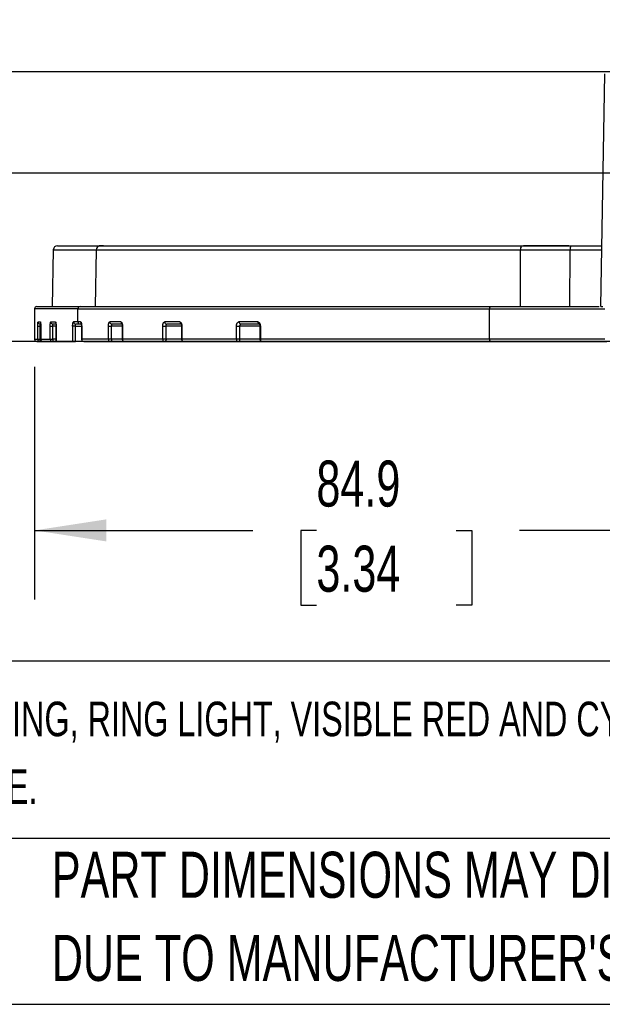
# Model space of a CAD drawing. Header units: millimetres. Extents: x 32 to 1365, y 32 to 1048.
# Tile 2 of 27: x 268 to 402, y 32 to 258. Entities that reach past the tile are written whole.
import ezdxf

# ---------------------------------------------------------------- set-up
doc = ezdxf.new("R2010")
doc.units = ezdxf.units.MM
doc.header["$LTSCALE"] = 5
doc.layers.add('DIMENSIONS', color=140, linetype='Continuous', lineweight=25)
doc.layers.add('TEXT', color=140, linetype='Continuous', lineweight=25)
doc.styles.add('SLDTEXTSTYLE0', font='TXT', dxfattribs={"width": 0.7})
doc.dimstyles.new('SLDDIMSTYLE1', dxfattribs={"dimtxt": 10.790039, "dimasz": 16.51, "dimexe": 0, "dimexo": 0.0625, "dimgap": 2.69751, "dimtad": 0, "dimtih": 1, "dimtoh": 1, "dimlfac": 0.5, "dimrnd": 1e-09, "dimzin": 12, "dimdsep": 46, "dimtxsty": 'SLDTEXTSTYLE0', "dimsah": 1, "dimcen": 0.09, "dimadec": 0, "dimazin": 3, "dimtfac": 1, "dimtofl": 0, "dimtmove": 0, "dimatfit": 3, "dimfxl": 0, "dimfrac": 2, "dimtolj": 1, "dimtzin": 12, "dimarcsym": 0})
doc.dimstyles.new('SLDDIMSTYLE4', dxfattribs={"dimtxt": 10.790039, "dimasz": 16.51, "dimexe": 0, "dimexo": 0.0625, "dimgap": 2.69751, "dimtad": 0, "dimtih": 1, "dimtoh": 1, "dimlfac": 0.5, "dimrnd": 1e-09, "dimzin": 4, "dimdsep": 46, "dimtxsty": 'SLDTEXTSTYLE0', "dimsah": 1, "dimcen": 0.09, "dimadec": 0, "dimazin": 1, "dimtfac": 1, "dimtmove": 0, "dimatfit": 0, "dimfxl": 0, "dimfrac": 2, "dimtolj": 1, "dimtzin": 12, "dimarcsym": 0})
doc.dimstyles.new('SLDDIMSTYLE5', dxfattribs={"dimtxt": 10.790039, "dimasz": 16.51, "dimexe": 0, "dimexo": 0.0625, "dimgap": 2.69751, "dimtad": 0, "dimtih": 1, "dimtoh": 1, "dimlfac": 0.5, "dimrnd": 1e-09, "dimzin": 12, "dimdsep": 46, "dimtxsty": 'SLDTEXTSTYLE0', "dimsah": 1, "dimcen": 0.09, "dimadec": 0, "dimazin": 3, "dimtfac": 1, "dimtmove": 0, "dimatfit": 0, "dimfxl": 0, "dimfrac": 2, "dimtolj": 1, "dimtzin": 12, "dimarcsym": 0})
doc.dimstyles.new('SLDDIMSTYLE6', dxfattribs={"dimtxt": 0.18, "dimasz": 16.51, "dimexe": 0, "dimexo": 0.0625, "dimgap": 0, "dimtad": 0, "dimtih": 1, "dimtoh": 1, "dimdec": 0, "dimrnd": 1e-09, "dimzin": 0, "dimdsep": 46, "dimtxsty": 'Standard', "dimsah": 1, "dimcen": 0.09, "dimadec": 0, "dimazin": 0, "dimtfac": 16.51, "dimtdec": 0, "dimtofl": 0, "dimtmove": 0, "dimatfit": 3, "dimfxl": 0, "dimfrac": 2, "dimtolj": 1, "dimtzin": 0, "dimarcsym": 0})

# ---------------------------------------------------------------- blocks, each defined once
blk = doc.blocks.new('SW_NOTE_0')
at = {"layer": 'TEXT', "color": 0, "char_height": 7.9375, "attachment_point": 1, "style": 'SLDTEXTSTYLE0'}
for s, insert in [('WENGLORTPL MODULAR-RING 130MM MACHINE VISION LIGHTING, RING LIGHT, VISIBLE RED AND CYAN LIGHT EMISSION,', (0, 10.23)), ('242 X 197 X 31MM HOUSING, 21.6-30 VDC OPERATING VOLTAGE.', (0, -5.35))]:
    blk.add_mtext(s, dxfattribs=dict(at, insert=insert))
blk = doc.blocks.new('SW_NOTE_0_3')
at = {"layer": 'TEXT', "color": 0, "char_height": 10.5833, "attachment_point": 1, "style": 'SLDTEXTSTYLE0'}
for s, insert in [('PART DIMENSIONS MAY DIFFER SLIGHTLY', (0, 13.64)), ("DUE TO MANUFACTURER'S VARIANCES", (0, -5.47))]:
    blk.add_mtext(s, dxfattribs=dict(at, insert=insert))
blk = doc.blocks.new('_D_17')
at = {"layer": 'DIMENSIONS'}
for p, q in [((441.34, 199.18), (441.34, 124.79)), ((271.64, 178.25), (271.64, 124.79)), ((271.64, 140.67), (321.77, 140.67)), ((336.39, 140.67), (332.77, 140.67)), ((332.77, 140.67), (332.77, 123.52)), ((368.46, 140.67), (372.08, 140.67)), ((372.08, 140.67), (372.08, 123.52)), ((441.34, 140.67), (383.08, 140.67)), ((332.77, 123.52), (336.39, 123.52)), ((372.08, 123.52), (368.46, 123.52))]:
    blk.add_line(p, q, dxfattribs=at)
for points in [[(271.64, 140.67), (288.15, 138.13), (288.15, 143.21)], [(441.34, 140.67), (424.83, 143.21), (424.83, 138.13)]]:
    blk.add_solid(points, dxfattribs=at)
at = {"layer": 'DIMENSIONS', "char_height": 10.583, "attachment_point": 1, "style": 'SLDTEXTSTYLE0'}
for s, insert in [('84.9', (336.39, 156.73)), ('3.34', (336.39, 137.16))]:
    blk.add_mtext(s, dxfattribs=dict(at, insert=insert))
blk = doc.blocks.new('_D_20')
at = {"layer": 'DIMENSIONS'}
for p, q in [((221.64, 222.8), (221.64, 254.55)), ((417.72, 222.8), (205.77, 222.8)), ((205.61, 204.81), (201.99, 204.81)), ((201.99, 204.81), (201.99, 187.66)), ((237.67, 204.81), (241.3, 204.81)), ((241.3, 204.81), (241.3, 187.66)), ((201.99, 187.66), (205.61, 187.66)), ((241.3, 187.66), (237.67, 187.66)), ((267.2, 184.1), (205.77, 184.1)), ((221.64, 184.1), (221.64, 152.35))]:
    blk.add_line(p, q, dxfattribs=at)
for points in [[(221.64, 222.8), (224.18, 239.31), (219.1, 239.31)], [(221.64, 184.1), (219.1, 167.59), (224.18, 167.59)]]:
    blk.add_solid(points, dxfattribs=at)
at = {"layer": 'DIMENSIONS', "char_height": 10.583, "attachment_point": 1, "style": 'SLDTEXTSTYLE0'}
for s, insert in [('19.4', (205.61, 220.86)), ('0.76', (205.61, 201.3))]:
    blk.add_mtext(s, dxfattribs=dict(at, insert=insert))
blk = doc.blocks.new('_D_21')
at = {"layer": 'DIMENSIONS'}
for p, q in [((161.64, 246.1), (161.64, 277.85)), ((406.29, 246.1), (145.77, 246.1)), ((145.61, 218.25), (141.99, 218.25)), ((141.99, 218.25), (141.99, 201.11)), ((177.67, 218.25), (181.3, 218.25)), ((181.3, 218.25), (181.3, 201.11)), ((141.99, 201.11), (145.61, 201.11)), ((181.3, 201.11), (177.67, 201.11)), ((406.29, 184.1), (145.77, 184.1)), ((161.64, 184.1), (161.64, 152.35))]:
    blk.add_line(p, q, dxfattribs=at)
for points in [[(161.64, 246.1), (164.18, 262.61), (159.1, 262.61)], [(161.64, 184.1), (159.1, 167.59), (164.18, 167.59)]]:
    blk.add_solid(points, dxfattribs=at)
at = {"layer": 'DIMENSIONS', "char_height": 10.583, "attachment_point": 1, "style": 'SLDTEXTSTYLE0'}
for s, insert in [('31.0', (145.61, 234.31)), ('1.22', (145.61, 214.75))]:
    blk.add_mtext(s, dxfattribs=dict(at, insert=insert))

msp = doc.modelspace()

# ---------------------------------------------------------------- linework, layer by layer
for p, q in [((401.695, 192.098), (402.629, 245.607)), ((287.507, 206.098), (286.507, 206.098)), ((383.528, 206.098), (394.871, 206.098)), ((386.576, 206.1), (383.935, 206.1)), ((386.576, 206.098), (386.576, 206.1)), ((394.414, 206.1), (386.576, 206.1)), ((275.939, 205.115), (275.712, 192.098)), ((275.939, 205.115), (285.782, 205.115)), ((285.782, 205.115), (285.561, 192.098)), ((285.782, 205.115), (383.301, 205.115)), ((383.249, 192.098), (383.301, 205.115)), ((383.301, 205.115), (394.674, 205.115)), ((394.629, 192.098), (394.674, 205.115)), ((394.674, 205.115), (401.922, 205.115)), ((271.642, 191.598), (271.642, 184.598)), ((281.598, 191.598), (271.642, 191.598)), ((281.598, 191.598), (376.159, 191.598)), ((281.598, 188.598), (281.598, 191.598)), ((282.085, 192.098), (376.438, 192.098)), ((376.159, 191.598), (402.642, 191.598)), ((376.159, 184.598), (376.159, 191.598)), ((401.695, 192.098), (402.195, 192.098)), ((272.443, 188.598), (272.965, 188.598)), ((275.368, 188.598), (276.423, 188.598)), ((276.56, 188.098), (275.863, 188.098)), ((281.598, 188.598), (280.596, 188.598)), ((282.213, 188.598), (281.598, 188.598)), ((282.451, 188.098), (282.085, 188.098)), ((291.454, 188.598), (288.93, 188.598)), ((291.919, 188.098), (289.401, 188.098)), ((304.972, 188.598), (301.543, 188.598)), ((305.407, 188.098), (301.987, 188.098)), ((322.891, 188.598), (318.6, 188.598)), ((323.287, 188.098), (319.006, 188.098)), ((272.379, 184.598), (272.379, 187.598)), ((272.379, 187.598), (272.95, 187.598)), ((272.95, 184.598), (272.95, 187.598)), ((273.048, 187.598), (272.95, 187.598)), ((273.048, 187.598), (273.048, 184.598)), ((273.05, 187.598), (273.048, 187.598)), ((273.05, 187.598), (273.05, 184.598)), ((275.228, 184.598), (275.228, 187.598)), ((275.228, 187.598), (275.864, 187.598)), ((275.864, 184.598), (275.864, 187.598)), ((276.577, 187.598), (275.864, 187.598)), ((276.577, 184.098), (276.577, 187.598)), ((276.584, 187.598), (276.577, 187.598)), ((276.578, 187.779), (276.579, 187.598)), ((276.584, 187.598), (276.584, 184.098)), ((280.376, 187.598), (280.376, 184.098)), ((281.072, 187.598), (280.376, 187.598)), ((281.072, 184.098), (281.072, 187.598)), ((281.072, 187.598), (282.444, 187.598)), ((282.444, 187.598), (282.444, 184.598)), ((282.444, 187.598), (282.459, 187.598)), ((282.459, 187.598), (282.459, 184.598)), ((288.586, 184.598), (288.586, 187.598)), ((288.586, 187.598), (289.328, 187.598)), ((289.328, 184.598), (289.328, 187.598)), ((291.795, 187.598), (289.328, 187.598)), ((291.795, 187.598), (291.795, 184.598)), ((291.795, 187.598), (291.83, 187.598)), ((291.83, 187.598), (291.83, 184.598)), ((301.068, 184.598), (301.068, 187.598)), ((301.068, 187.598), (301.84, 187.598)), ((301.84, 184.598), (301.84, 187.598)), ((305.41, 187.598), (301.84, 187.598)), ((305.41, 187.598), (305.41, 184.598)), ((305.41, 187.598), (305.476, 187.598)), ((305.476, 187.598), (305.476, 184.598)), ((318, 184.598), (318, 187.598)), ((318, 187.598), (318.785, 187.598)), ((318.785, 184.598), (318.785, 187.598)), ((323.406, 187.598), (318.785, 187.598)), ((323.406, 187.598), (323.406, 184.598)), ((323.406, 187.598), (323.511, 187.598)), ((323.511, 187.598), (323.511, 184.598)), ((271.642, 184.598), (272.379, 184.598)), ((272.142, 184.098), (272.878, 184.098)), ((272.379, 184.598), (272.878, 184.598)), ((272.878, 184.598), (272.95, 184.598)), ((272.878, 184.098), (273.548, 184.098)), ((273.048, 184.598), (272.95, 184.598)), ((273.048, 184.598), (273.05, 184.598)), ((273.05, 184.598), (275.228, 184.598)), ((273.548, 184.098), (275.723, 184.098)), ((275.228, 184.598), (275.723, 184.598)), ((275.723, 184.598), (275.864, 184.598)), ((275.723, 184.098), (276.577, 184.098)), ((276.577, 184.598), (275.864, 184.598)), ((276.577, 184.098), (276.584, 184.098)), ((276.584, 184.098), (280.376, 184.098)), ((280.376, 184.098), (281.072, 184.098)), ((282.944, 184.098), (281.072, 184.098)), ((282.459, 184.598), (282.444, 184.598)), ((288.586, 184.598), (282.459, 184.598)), ((282.944, 184.098), (289.057, 184.098)), ((289.057, 184.598), (288.586, 184.598)), ((289.328, 184.598), (289.057, 184.598)), ((289.057, 184.098), (292.295, 184.098)), ((291.795, 184.598), (289.328, 184.598)), ((291.83, 184.598), (291.795, 184.598)), ((301.068, 184.598), (291.83, 184.598)), ((292.295, 184.098), (301.512, 184.098)), ((301.512, 184.598), (301.068, 184.598)), ((301.84, 184.598), (301.512, 184.598)), ((301.512, 184.098), (305.91, 184.098)), ((305.41, 184.598), (301.84, 184.598)), ((305.476, 184.598), (305.41, 184.598)), ((318, 184.598), (305.476, 184.598)), ((305.91, 184.098), (318.407, 184.098)), ((318.407, 184.598), (318, 184.598)), ((318.785, 184.598), (318.407, 184.598)), ((318.407, 184.098), (323.906, 184.098)), ((323.406, 184.598), (318.785, 184.598)), ((323.511, 184.598), (323.406, 184.598)), ((376.159, 184.598), (323.511, 184.598)), ((323.906, 184.098), (376.438, 184.098)), ((402.642, 184.598), (376.159, 184.598)), ((376.438, 184.098), (403.142, 184.098))]:
    msp.add_line(p, q)
at = {"flags": 128}
for points in [[(376.438, 192.098), (376.384, 192.088), (376.331, 192.06), (376.283, 192.014), (376.241, 191.951), (376.206, 191.876), (376.18, 191.789), (376.164, 191.695), (376.159, 191.598)], [(275.864, 184.598), (275.861, 184.5), (275.853, 184.406), (275.84, 184.32), (275.823, 184.244), (275.802, 184.182), (275.777, 184.136), (275.751, 184.107), (275.723, 184.098)], [(289.328, 184.598), (289.323, 184.5), (289.307, 184.406), (289.282, 184.32), (289.249, 184.244), (289.208, 184.182), (289.161, 184.136), (289.11, 184.107), (289.057, 184.098)], [(301.84, 184.598), (301.833, 184.5), (301.815, 184.406), (301.784, 184.32), (301.744, 184.244), (301.694, 184.182), (301.638, 184.136), (301.576, 184.107), (301.512, 184.098)], [(376.159, 184.598), (376.164, 184.5), (376.18, 184.406), (376.206, 184.32), (376.241, 184.244), (376.283, 184.182), (376.331, 184.136), (376.384, 184.107), (376.438, 184.098)]]:
    msp.add_lwpolyline(points, dxfattribs=at)
for centre, radius, start, end in [((276.939, 205.098), 1, 90, 179), ((286.769, 205.111), 0.987, 90.75455, 179.76972), ((384.545, 205.345), 1.266, 143.47467, 190.44089), ((396.06, 205.348), 1.406, 147.76814, 189.52672), ((272.142, 191.598), 0.5, 90, 180), ((282.091, 191.604), 0.494, 90.77221, 180.75194), ((272.943, 188.597), 0.499, 179.93949, 269.93936), ((273.465, 188.598), 0.501, 179.97433, 230.64635), ((275.866, 188.595), 0.498, 179.71852, 269.71573), ((276.927, 188.597), 0.504, 179.95036, 218.55946), ((281.09, 188.592), 0.494, 179.32371, 269.30736), ((282.091, 188.591), 0.494, 179.24806, 269.22779), ((282.718, 188.596), 0.505, 179.78733, 230.40553), ((289.416, 188.584), 0.486, 178.32769, 268.22385), ((291.955, 188.589), 0.502, 179.0186, 243.92549), ((302.017, 188.571), 0.474, 176.75539, 266.33812), ((305.467, 188.58), 0.495, 177.90193, 250.32565), ((319.059, 188.555), 0.46, 174.67419, 263.43051), ((323.346, 188.551), 0.457, 174.16356, 262.62746), ((272.142, 184.598), 0.5, 180, 270), ((272.879, 184.597), 0.5, 179.94432, 269.94421), ((272.018, 184.475), 0.94, 336.31234, 7.48836), ((273.548, 184.598), 0.5, 180, 270), ((273.549, 184.597), 0.499, 179.89368, 269.89328), ((275.726, 184.595), 0.498, 179.72911, 269.72653), ((282.944, 184.598), 0.5, 180, 270), ((282.951, 184.59), 0.493, 179.13985, 269.11321), ((289.072, 184.584), 0.486, 178.37086, 268.27248), ((292.295, 184.598), 0.5, 180, 270), ((292.313, 184.581), 0.483, 177.9647, 267.80866), ((301.542, 184.571), 0.475, 176.81427, 266.41305), ((305.91, 184.598), 0.5, 180, 270), ((305.945, 184.567), 0.471, 176.26983, 265.70612), ((318.459, 184.556), 0.461, 174.74616, 263.5405), ((318.336, 184.544), 0.452, 279.02855, 6.81115), ((323.906, 184.598), 0.5, 180, 270), ((323.966, 184.551), 0.457, 174.09026, 262.50877)]:
    msp.add_arc(centre, radius, start, end)
for points, knots in [([(276.939, 206.098), (276.941, 206.098), (276.945, 206.098), (276.975, 206.098), (277.022, 206.098), (277.09, 206.098), (277.176, 206.098), (277.282, 206.098), (277.407, 206.098), (277.552, 206.098), (277.715, 206.098), (277.898, 206.098), (278.1, 206.098), (278.321, 206.098), (278.561, 206.098), (278.821, 206.098), (279.1, 206.098), (279.498, 206.098), (280.042, 206.098), (280.771, 206.098), (281.577, 206.098), (282.458, 206.098), (283.415, 206.098), (284.45, 206.098), (285.555, 206.098), (286.355, 206.098), (286.756, 206.098)], [0, 0, 0, 0, 0.0312768, 0.0625425, 0.0937988, 0.1250472, 0.1562893, 0.1875268, 0.2187613, 0.2499944, 0.2812277, 0.3124628, 0.3437013, 0.3749448, 0.406195, 0.4374535, 0.4687218, 0.5000016, 0.5625437, 0.625048, 0.6875272, 0.7499944, 0.8124624, 0.874944, 0.9374523, 1, 1, 1, 1]), ([(286.756, 206.098), (286.878, 206.098), (287.122, 206.098), (287.511, 206.098), (287.918, 206.098), (288.343, 206.098), (288.787, 206.098), (289.25, 206.098), (289.731, 206.098), (290.23, 206.098), (290.748, 206.098), (291.285, 206.098), (292.7, 206.098), (295.224, 206.098), (299.293, 206.098), (303.943, 206.098), (309.184, 206.098), (314.964, 206.098), (321.262, 206.098), (328.023, 206.098), (335.192, 206.098), (342.726, 206.098), (350.533, 206.098), (358.591, 206.098), (364.994, 206.098), (369.613, 206.098), (372.358, 206.098), (375.121, 206.098), (377.904, 206.098), (380.706, 206.098), (382.587, 206.098), (383.528, 206.098)], [0, 0, 0, 0, 0.0109907, 0.0219744, 0.0329525, 0.0439267, 0.0548988, 0.0658702, 0.0768427, 0.0878179, 0.0987975, 0.109783, 0.120776, 0.1829274, 0.2450932, 0.3084916, 0.3719045, 0.4359455, 0.5000009, 0.5640417, 0.6280972, 0.6914954, 0.7549086, 0.8170596, 0.8792257, 0.8993695, 0.9194939, 0.9396091, 0.9597251, 0.9798521, 1, 1, 1, 1]), ([(394.871, 206.098), (395.899, 206.098), (398, 206.098), (400.473, 206.098), (401.519, 206.098), (401.939, 206.098)], [0, 0, 0, 0, 0.3642138, 0.744421, 1, 1, 1, 1]), ([(272.142, 192.098), (272.144, 192.098), (272.148, 192.098), (272.178, 192.098), (272.227, 192.098), (272.295, 192.098), (272.383, 192.098), (272.49, 192.098), (272.616, 192.098), (272.762, 192.098), (272.928, 192.098), (273.113, 192.098), (273.318, 192.098), (273.542, 192.098), (273.785, 192.098), (274.048, 192.098), (274.331, 192.098), (274.733, 192.098), (275.285, 192.098), (276.024, 192.098), (276.839, 192.098), (277.732, 192.098), (278.702, 192.098), (279.749, 192.098), (280.868, 192.098), (281.679, 192.098), (282.085, 192.098)], [0, 0, 0, 0, 0.0312768, 0.0625425, 0.0937988, 0.1250472, 0.1562894, 0.1875269, 0.2187614, 0.2499945, 0.2812278, 0.3124629, 0.3437014, 0.3749449, 0.4061951, 0.4374535, 0.4687218, 0.5000016, 0.5625437, 0.625048, 0.6875273, 0.7499945, 0.8124624, 0.8749441, 0.9374523, 1, 1, 1, 1]), ([(376.438, 192.098), (378.176, 192.098), (381.653, 192.098), (386.361, 192.098), (390.633, 192.098), (394.364, 192.098), (397.475, 192.098), (399.87, 192.098), (400.901, 192.098), (401.373, 192.098)], [0, 0, 0, 0, 0.1436995, 0.2874221, 0.4344966, 0.5816179, 0.7286921, 0.8758138, 1, 1, 1, 1]), ([(272.379, 187.598), (272.379, 187.642), (272.38, 187.73), (272.381, 187.859), (272.384, 188.004), (272.39, 188.158), (272.398, 188.31), (272.407, 188.435), (272.418, 188.526), (272.43, 188.587), (272.439, 188.594), (272.443, 188.598)], [0, 0, 0, 0, 0.0843458, 0.1675826, 0.2511163, 0.3758414, 0.4998213, 0.6237373, 0.7493369, 0.875278, 1, 1, 1, 1]), ([(272.95, 187.598), (272.95, 187.729), (272.949, 187.86), (272.946, 188.044), (272.944, 188.098), (272.942, 188.098)], [0, 0, 0, 0, 0.5, 0.5, 1, 1, 1, 1]), ([(272.965, 188.598), (272.968, 188.596), (272.976, 188.593), (272.986, 188.566), (272.999, 188.517), (273.012, 188.435), (273.025, 188.31), (273.035, 188.159), (273.043, 187.985), (273.049, 187.796), (273.049, 187.664), (273.05, 187.598)], [0, 0, 0, 0, 0.0831449, 0.16617212, 0.25052614, 0.37581539, 0.49991719, 0.62368531, 0.74870677, 0.87366559, 1, 1, 1, 1]), ([(275.228, 187.598), (275.228, 187.642), (275.229, 187.73), (275.233, 187.86), (275.24, 188.005), (275.251, 188.16), (275.268, 188.311), (275.29, 188.436), (275.314, 188.527), (275.341, 188.587), (275.359, 188.594), (275.368, 188.598)], [0, 0, 0, 0, 0.0842247, 0.1674403, 0.2510823, 0.3758252, 0.4997921, 0.623588, 0.7491871, 0.8751489, 1, 1, 1, 1]), ([(275.864, 187.598), (275.864, 187.73), (275.864, 187.86), (275.863, 188.044), (275.863, 188.098), (275.863, 188.098)], [0, 0, 0, 0, 0.5, 0.5, 1, 1, 1, 1]), ([(276.423, 188.598), (276.43, 188.596), (276.444, 188.593), (276.464, 188.566), (276.487, 188.517), (276.512, 188.436), (276.537, 188.311), (276.557, 188.16), (276.572, 187.986), (276.582, 187.796), (276.583, 187.664), (276.584, 187.598)], [0, 0, 0, 0, 0.08324663, 0.1662893, 0.25054817, 0.37582022, 0.49994001, 0.62381372, 0.74883376, 0.87377035, 1, 1, 1, 1]), ([(280.376, 187.598), (280.376, 187.642), (280.377, 187.731), (280.383, 187.861), (280.394, 188.007), (280.412, 188.162), (280.44, 188.313), (280.473, 188.437), (280.511, 188.527), (280.553, 188.587), (280.581, 188.594), (280.596, 188.598)], [0, 0, 0, 0, 0.0840384, 0.1672186, 0.2510224, 0.3757911, 0.4997477, 0.6233671, 0.7489622, 0.8749485, 1, 1, 1, 1]), ([(281.072, 187.598), (281.072, 187.73), (281.073, 187.862), (281.077, 188.045), (281.08, 188.098), (281.084, 188.098)], [0, 0, 0, 0, 0.5, 0.5, 1, 1, 1, 1]), ([(282.213, 188.598), (282.224, 188.596), (282.245, 188.593), (282.276, 188.567), (282.311, 188.518), (282.349, 188.437), (282.387, 188.313), (282.418, 188.162), (282.441, 187.987), (282.456, 187.797), (282.458, 187.664), (282.459, 187.598)], [0, 0, 0, 0, 0.08345, 0.166508, 0.2505543, 0.375829, 0.4999858, 0.6241429, 0.7491235, 0.8740007, 1, 1, 1, 1]), ([(282.414, 188.137), (282.414, 188.13), (282.413, 188.104), (282.426, 187.999), (282.44, 187.825), (282.443, 187.676), (282.444, 187.598)], [0, 0, 0, 0, 0.1055856, 0.3673891, 0.6648046, 1, 1, 1, 1]), ([(288.586, 187.598), (288.587, 187.642), (288.588, 187.731), (288.598, 187.862), (288.615, 188.008), (288.643, 188.163), (288.687, 188.314), (288.739, 188.438), (288.799, 188.528), (288.863, 188.587), (288.908, 188.594), (288.93, 188.598)], [0, 0, 0, 0, 0.08401034, 0.16717115, 0.25098485, 0.37579572, 0.4997372, 0.62337655, 0.7489334, 0.8749058, 1, 1, 1, 1]), ([(289.328, 187.598), (289.328, 187.731), (289.336, 187.862), (289.363, 188.045), (289.382, 188.098), (289.401, 188.098)], [0, 0, 0, 0, 0.5, 0.5, 1, 1, 1, 1]), ([(291.454, 188.598), (291.47, 188.596), (291.502, 188.593), (291.55, 188.567), (291.604, 188.518), (291.662, 188.437), (291.72, 188.314), (291.767, 188.162), (291.802, 187.988), (291.825, 187.797), (291.829, 187.664), (291.83, 187.598)], [0, 0, 0, 0, 0.0834783, 0.1665398, 0.2505582, 0.3758275, 0.4999918, 0.6241807, 0.7491604, 0.87403, 1, 1, 1, 1]), ([(291.734, 188.139), (291.733, 188.139), (291.726, 188.139), (291.733, 188.115), (291.747, 188.05), (291.769, 187.939), (291.789, 187.785), (291.793, 187.662), (291.795, 187.598)], [0, 0, 0, 0, 0.0201498, 0.1865821, 0.3654252, 0.559367, 0.770543, 1, 1, 1, 1]), ([(301.068, 187.598), (301.069, 187.642), (301.071, 187.731), (301.084, 187.862), (301.108, 188.008), (301.148, 188.163), (301.207, 188.314), (301.279, 188.438), (301.362, 188.528), (301.451, 188.587), (301.513, 188.594), (301.543, 188.598)], [0, 0, 0, 0, 0.0839931, 0.1671503, 0.2509783, 0.3757915, 0.4997333, 0.6233576, 0.7489137, 0.8748876, 1, 1, 1, 1]), ([(301.84, 187.598), (301.84, 187.731), (301.856, 187.862), (301.91, 188.045), (301.948, 188.098), (301.987, 188.098)], [0, 0, 0, 0, 0.5, 0.5, 1, 1, 1, 1]), ([(304.972, 188.598), (304.993, 188.596), (305.037, 188.593), (305.101, 188.567), (305.173, 188.518), (305.251, 188.437), (305.328, 188.314), (305.391, 188.162), (305.438, 187.988), (305.469, 187.797), (305.473, 187.664), (305.476, 187.598)], [0, 0, 0, 0, 0.0834934, 0.1665566, 0.2505601, 0.3758265, 0.499995, 0.6242009, 0.7491802, 0.8740456, 1, 1, 1, 1]), ([(305.301, 188.122), (305.301, 188.122), (305.291, 188.128), (305.318, 188.098), (305.35, 188.014), (305.379, 187.91), (305.404, 187.769), (305.408, 187.657), (305.41, 187.598)], [0, 0, 0, 0, 0.0020677, 0.2844327, 0.4421343, 0.6128456, 0.7983557, 1, 1, 1, 1]), ([(318, 187.598), (318.001, 187.642), (318.004, 187.731), (318.02, 187.862), (318.051, 188.008), (318.1, 188.163), (318.176, 188.314), (318.267, 188.438), (318.371, 188.528), (318.484, 188.587), (318.562, 188.594), (318.6, 188.598)], [0, 0, 0, 0, 0.0839926, 0.1671497, 0.2509782, 0.3757914, 0.4997332, 0.623357, 0.7489132, 0.8748871, 1, 1, 1, 1]), ([(318.785, 187.598), (318.785, 187.731), (318.809, 187.862), (318.891, 188.045), (318.949, 188.098), (319.006, 188.098)], [0, 0, 0, 0, 0.5, 0.5, 1, 1, 1, 1]), ([(322.891, 188.598), (322.918, 188.596), (322.971, 188.593), (323.05, 188.567), (323.14, 188.518), (323.236, 188.437), (323.33, 188.313), (323.408, 188.161), (323.466, 187.987), (323.504, 187.797), (323.509, 187.664), (323.511, 187.598)], [0, 0, 0, 0, 0.083439, 0.1665171, 0.2506299, 0.3758908, 0.4999473, 0.6239261, 0.7489274, 0.8738457, 1, 1, 1, 1]), ([(323.215, 188.106), (323.221, 188.111), (323.235, 188.12), (323.29, 188.069), (323.338, 187.979), (323.372, 187.879), (323.4, 187.751), (323.404, 187.65), (323.406, 187.598)], [0, 0, 0, 0, 0.2065607, 0.4356065, 0.5618462, 0.697275, 0.8430954, 1, 1, 1, 1])]:
    msp.add_open_spline(points, degree=3, knots=knots)
msp.add_open_spline([(282.085, 188.098), (281.915, 188.098), (281.574, 188.098), (281.247, 188.098), (281.084, 188.098)], degree=3)
at = {"layer": 'TEXT'}
for p, q in [((1365.25, 110.631), (31.75, 110.631)), ((1365.25, 69.85), (31.75, 69.85)), ((31.75, 31.75), (1365.25, 31.75))]:
    msp.add_line(p, q, dxfattribs=at)

# ---------------------------------------------------------------- block references
for name, p in [('SW_NOTE_0', (39.829, 91.079)), ('SW_NOTE_0_3', (275.596, 53.177))]:
    msp.add_blockref(name, p, dxfattribs=at)

# ---------------------------------------------------------------- dimensions: what is measured, and where the dimension line sits
at = {"layer": 'DIMENSIONS'}
for base, p1, p2, dimstyle, picture, middle in [((161.642, 246.098), (412.642, 184.098), (412.642, 246.098), 'SLDDIMSTYLE4', '_D_21', (161.642, 218.255)), ((221.642, 222.798), (273.548, 184.098), (424.07, 222.798), 'SLDDIMSTYLE5', '_D_20', (221.642, 204.806))]:
    dim = msp.add_linear_dim(base=base, p1=p1, p2=p2, angle=90, dimstyle=dimstyle, dxfattribs=at)
    dim.commit()
    dim.dimension.update_dxf_attribs({"geometry": picture, "text_midpoint": middle, "dimtype": 160})
dim = msp.add_linear_dim(base=(441.342, 140.669), p1=(271.642, 184.598), p2=(441.342, 205.526), dimstyle='SLDDIMSTYLE1', dxfattribs=at)
dim.commit()
dim.dimension.update_dxf_attribs({"geometry": '_D_17', "text_midpoint": (352.426, 140.669), "dimtype": 160})

# ---------------------------------------------------------------- leaders
at = {"layer": 'TEXT'}
msp.add_leader([(437.089, 231.571), (414.077, 282.697), (382.327, 282.697)], dimstyle='SLDDIMSTYLE6', dxfattribs=at)

doc.saveas('drawing.dxf')
